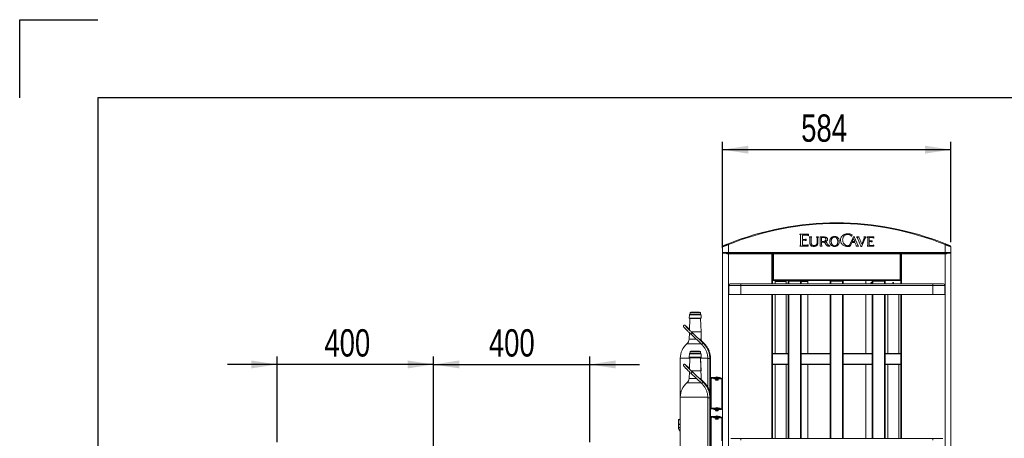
# Model space of a CAD drawing. Header units: millimetres. Extents: x 0 to 420, y 0 to 297.
# Tile 38 of 131: x 0 to 126, y 243 to 297. Entities that reach past the tile are written whole.
import ezdxf

# ---------------------------------------------------------------- set-up
doc = ezdxf.new("R2010")
doc.units = ezdxf.units.MM
doc.layers.add('0COTES', color=5, linetype='Continuous')
doc.styles.add('SLDTEXTSTYLE0', font='TXT', dxfattribs={"width": 0.75})
doc.dimstyles.new('SLDDIMSTYLE0', dxfattribs={"dimtxt": 3.5, "dimasz": 3.302, "dimexe": 0, "dimexo": 0.0625, "dimgap": 0.875, "dimtad": 1, "dimdec": 0, "dimlfac": 20, "dimrnd": 1e-09, "dimzin": 12, "dimdsep": 46, "dimtxsty": 'SLDTEXTSTYLE0', "dimsah": 1, "dimcen": 0.09, "dimadec": 0, "dimazin": 3, "dimtfac": 1, "dimtdec": 0, "dimtofl": 0, "dimtmove": 0, "dimatfit": 3, "dimfxl": 0, "dimfrac": 2, "dimtolj": 1, "dimtzin": 12, "dimarcsym": 0})
doc.dimstyles.new('SLDDIMSTYLE2', dxfattribs={"dimtxt": 3.5, "dimasz": 3.302, "dimexe": 0, "dimexo": 0.0625, "dimgap": 0.875, "dimtad": 1, "dimdec": 0, "dimlfac": 20, "dimrnd": 1e-09, "dimzin": 12, "dimdsep": 46, "dimtxsty": 'SLDTEXTSTYLE0', "dimsah": 1, "dimcen": 0.09, "dimadec": 0, "dimazin": 3, "dimtfac": 1, "dimtdec": 0, "dimtmove": 0, "dimatfit": 0, "dimfxl": 0, "dimfrac": 2, "dimtolj": 1, "dimtzin": 12, "dimarcsym": 0})

# ---------------------------------------------------------------- blocks, each defined once
blk = doc.blocks.new('_D_6')
at = {"layer": '0COTES'}
for p, q in [((32.9, 242.9), (32.9, 253.86)), ((52.9, 239), (52.9, 253.86)), ((32.9, 252.86), (26.55, 252.86)), ((52.9, 252.86), (32.9, 252.86)), ((52.9, 252.86), (59.25, 252.86))]:
    blk.add_line(p, q, dxfattribs=at)
for points in [[(32.9, 252.86), (29.6, 253.37), (29.6, 252.35)], [(52.9, 252.86), (56.2, 252.35), (56.2, 253.37)]]:
    blk.add_solid(points, dxfattribs=at)
at = {"layer": '0COTES', "insert": (38.96, 257.37), "char_height": 3.5, "attachment_point": 1, "style": 'SLDTEXTSTYLE0'}
blk.add_mtext('400', dxfattribs=at)
blk = doc.blocks.new('_D_7')
at = {"layer": '0COTES'}
for p, q in [((89.87, 267.75), (89.87, 281.36)), ((119.07, 268.5), (119.07, 281.36)), ((89.87, 280.36), (119.07, 280.36))]:
    blk.add_line(p, q, dxfattribs=at)
for points in [[(89.87, 280.36), (93.17, 279.85), (93.17, 280.86)], [(119.07, 280.36), (115.76, 280.86), (115.76, 279.85)]]:
    blk.add_solid(points, dxfattribs=at)
at = {"layer": '0COTES', "insert": (99.92, 284.87), "char_height": 3.5, "attachment_point": 1, "style": 'SLDTEXTSTYLE0'}
blk.add_mtext('584', dxfattribs=at)
blk = doc.blocks.new('_D_10')
at = {"layer": '0COTES'}
for p, q in [((52.9, 239), (52.9, 253.86)), ((72.9, 242.9), (72.9, 253.86)), ((52.9, 252.86), (46.55, 252.86)), ((52.9, 252.86), (72.9, 252.86)), ((72.9, 252.86), (79.25, 252.86))]:
    blk.add_line(p, q, dxfattribs=at)
for points in [[(52.9, 252.86), (49.6, 253.37), (49.6, 252.35)], [(72.9, 252.86), (76.2, 252.35), (76.2, 253.37)]]:
    blk.add_solid(points, dxfattribs=at)
at = {"layer": '0COTES', "insert": (59.99, 257.37), "char_height": 3.5, "attachment_point": 1, "style": 'SLDTEXTSTYLE0'}
blk.add_mtext('400', dxfattribs=at)

msp = doc.modelspace()

# ---------------------------------------------------------------- linework, layer by layer
at = {"color": 7, "linetype": 'Continuous', "lineweight": 18}
for p, q in [((99.748, 269.538), (99.742, 269.538)), ((100.84, 269.538), (99.748, 269.538)), ((100.08, 268.862), (100.08, 269.431)), ((100.087, 269.431), (100.558, 269.431)), ((100.84, 269.341), (100.84, 269.538)), ((106.36, 269.249), (106.447, 269.446)), ((106.447, 269.446), (106.433, 269.453)), ((89.927, 268.025), (90.579, 268.296)), ((90.579, 268.296), (90.617, 268.203)), ((90.617, 268.203), (90.617, 267.201)), ((99.849, 269.226), (99.849, 268.313)), ((100.366, 268.862), (100.08, 268.862)), ((100.08, 268.293), (100.08, 268.755)), ((100.08, 268.755), (100.366, 268.755)), ((100.548, 268.889), (100.526, 268.882)), ((100.526, 268.733), (100.548, 268.726)), ((100.548, 268.726), (100.548, 268.889)), ((100.803, 268.165), (100.779, 268.156)), ((100.803, 268.001), (100.803, 268.165)), ((101.268, 269.197), (100.949, 269.197)), ((101.022, 268.995), (101.022, 268.454)), ((101.197, 268.481), (101.197, 268.995)), ((102.144, 269.197), (101.874, 269.197)), ((101.96, 268.945), (101.96, 268.503)), ((102.059, 268.514), (102.059, 268.945)), ((102.343, 269.197), (102.343, 267.997)), ((102.528, 269.129), (102.528, 268.606)), ((102.758, 269.129), (102.528, 269.129)), ((102.528, 268.606), (102.748, 268.606)), ((102.528, 268.245), (102.528, 268.534)), ((102.528, 268.534), (102.74, 268.534)), ((106.549, 269.121), (106.145, 268.201)), ((106.258, 268.19), (106.386, 268.491)), ((106.344, 269.275), (106.36, 269.249)), ((106.386, 268.491), (106.801, 268.491)), ((106.596, 268.974), (106.427, 268.59)), ((106.427, 268.59), (106.764, 268.59)), ((106.764, 268.59), (106.596, 268.974)), ((106.745, 269.208), (106.62, 269.208)), ((107.157, 268.145), (106.735, 269.126)), ((106.801, 268.491), (106.948, 268.139)), ((107.326, 269.208), (106.987, 269.208)), ((107.13, 269.032), (107.557, 267.994)), ((107.662, 268.247), (107.313, 269.052)), ((107.334, 269.208), (107.326, 269.208)), ((107.971, 269.011), (107.662, 268.247)), ((107.664, 267.999), (108.091, 269.022)), ((107.952, 269.208), (107.945, 269.208)), ((108.247, 269.208), (107.952, 269.208)), ((108.358, 269.204), (108.352, 269.204)), ((109.192, 269.204), (108.358, 269.204)), ((108.434, 268.955), (108.434, 268.236)), ((108.623, 268.672), (108.623, 269.113)), ((108.623, 269.113), (108.625, 269.113)), ((108.845, 268.672), (108.623, 268.672)), ((108.623, 268.22), (108.623, 268.58)), ((108.623, 268.58), (108.845, 268.58)), ((108.625, 269.113), (108.966, 269.113)), ((108.991, 268.694), (108.97, 268.688)), ((108.97, 268.563), (108.991, 268.556)), ((108.991, 268.556), (108.991, 268.694)), ((109.165, 269.058), (109.192, 269.038)), ((109.192, 269.038), (109.192, 269.204)), ((118.354, 268.296), (118.317, 268.203)), ((118.317, 267.201), (118.317, 268.203)), ((118.354, 268.296), (119.006, 268.025)), ((89.927, 268.025), (89.867, 267.933)), ((89.867, 266.751), (89.867, 267.933)), ((89.873, 267.201), (90.617, 267.201)), ((89.873, 267.201), (89.873, 266.751)), ((89.974, 267.101), (89.873, 267.201)), ((90.242, 267.101), (89.882, 267.101)), ((90.367, 267.101), (90.242, 267.101)), ((90.617, 267.101), (90.367, 267.101)), ((90.617, 267.201), (118.317, 267.201)), ((90.617, 267.201), (90.617, 267.101)), ((118.317, 267.101), (90.617, 267.101)), ((90.617, 267.001), (96.167, 267.001)), ((96.167, 267.001), (96.267, 267.101)), ((96.167, 263.201), (96.167, 267.001)), ((96.267, 267.101), (96.367, 267.001)), ((96.267, 263.601), (96.267, 267.101)), ((96.367, 267.001), (112.567, 267.001)), ((96.367, 267.001), (96.367, 263.701)), ((99.742, 268.001), (99.748, 268.001)), ((99.748, 268.001), (100.803, 268.001)), ((100.523, 268.11), (100.238, 268.11)), ((102.343, 267.997), (102.603, 267.997)), ((102.603, 267.997), (102.61, 267.997)), ((103.475, 267.985), (103.571, 267.985)), ((106.09, 267.985), (106.173, 267.985)), ((106.941, 267.985), (107.275, 267.985)), ((107.609, 267.969), (107.611, 267.969)), ((108.352, 267.987), (108.358, 267.987)), ((108.358, 267.987), (109.192, 267.987)), ((108.968, 268.08), (108.744, 268.08)), ((109.192, 268.125), (109.169, 268.116)), ((109.192, 267.987), (109.192, 268.125)), ((112.567, 267.001), (112.667, 267.101)), ((112.567, 263.701), (112.567, 267.001)), ((112.667, 267.101), (112.767, 267.001)), ((112.667, 263.601), (112.667, 267.101)), ((112.767, 267.001), (118.317, 267.001)), ((112.767, 267.001), (112.767, 263.201)), ((118.317, 267.201), (119.06, 267.201)), ((118.317, 267.201), (118.317, 267.101)), ((118.567, 267.101), (118.317, 267.101)), ((118.691, 267.101), (118.567, 267.101)), ((119.051, 267.101), (118.691, 267.101)), ((119.06, 267.201), (118.959, 267.101)), ((119.006, 268.025), (119.067, 267.933)), ((119.06, 266.751), (119.06, 267.201)), ((119.065, 267.776), (119.067, 267.776)), ((119.065, 267.576), (119.065, 267.776)), ((119.067, 267.601), (119.065, 267.603)), ((119.067, 267.576), (119.065, 267.576)), ((119.067, 267.933), (119.067, 267.776)), ((119.067, 267.576), (119.067, 267.601)), ((119.067, 267.576), (119.067, 266.751)), ((89.873, 266.751), (89.867, 266.751)), ((89.867, 266.751), (89.867, 238.783)), ((89.873, 266.751), (89.882, 266.751)), ((119.051, 266.751), (119.06, 266.751)), ((119.067, 266.751), (119.06, 266.751)), ((119.067, 238.783), (119.067, 266.751)), ((90.917, 263.201), (92.231, 263.201)), ((92.231, 263.201), (116.703, 263.201)), ((96.367, 263.701), (96.267, 263.601)), ((96.267, 263.601), (112.667, 263.601)), ((96.267, 263.201), (96.267, 263.601)), ((112.567, 263.701), (96.367, 263.701)), ((96.592, 263.201), (96.592, 263.601)), ((96.592, 263.497), (97.992, 263.497)), ((97.992, 263.201), (97.992, 263.601)), ((98.267, 263.601), (98.267, 263.576)), ((99.917, 263.601), (98.267, 263.601)), ((98.267, 263.576), (98.342, 263.501)), ((98.267, 263.576), (98.267, 263.201)), ((98.342, 263.501), (99.842, 263.501)), ((98.342, 263.501), (98.342, 263.201)), ((99.842, 263.501), (99.917, 263.576)), ((99.842, 263.501), (99.842, 263.201)), ((99.917, 263.576), (99.917, 263.601)), ((99.917, 263.576), (99.917, 263.201)), ((99.917, 263.497), (100.792, 263.497)), ((100.792, 263.497), (100.792, 263.601)), ((100.792, 263.497), (100.792, 263.201)), ((103.642, 263.601), (103.642, 263.576)), ((105.292, 263.601), (103.642, 263.601)), ((103.642, 263.576), (103.717, 263.501)), ((103.642, 263.576), (103.642, 263.201)), ((103.717, 263.501), (105.217, 263.501)), ((103.717, 263.501), (103.717, 263.201)), ((105.217, 263.501), (105.292, 263.576)), ((105.217, 263.501), (105.217, 263.201)), ((105.292, 263.576), (105.292, 263.601)), ((105.292, 263.576), (105.292, 263.201)), ((108.192, 263.201), (108.192, 263.601)), ((109.117, 263.601), (109.017, 263.501)), ((109.017, 263.501), (109.092, 263.501)), ((109.017, 263.501), (109.017, 263.201)), ((109.133, 263.601), (109.092, 263.501)), ((109.092, 263.501), (110.592, 263.501)), ((109.092, 263.501), (109.092, 263.201)), ((110.55, 263.601), (109.133, 263.601)), ((110.55, 263.601), (110.592, 263.501)), ((110.667, 263.501), (110.567, 263.601)), ((110.592, 263.501), (110.667, 263.501)), ((110.592, 263.501), (110.592, 263.201)), ((110.667, 263.501), (110.667, 263.201)), ((112.667, 263.601), (112.567, 263.701)), ((112.667, 263.201), (112.667, 263.601)), ((116.703, 263.201), (118.017, 263.201)), ((90.667, 262.951), (90.667, 261.801)), ((92.2, 262.951), (90.667, 262.951)), ((116.734, 262.951), (92.2, 262.951)), ((92.2, 262.951), (92.2, 261.801)), ((116.734, 262.951), (116.734, 261.801)), ((118.267, 262.951), (116.734, 262.951)), ((118.267, 262.951), (118.267, 261.801)), ((90.667, 261.801), (92.2, 261.801)), ((92.2, 261.801), (116.734, 261.801)), ((96.167, 243.401), (96.167, 261.801)), ((96.267, 243.401), (96.267, 261.801)), ((96.592, 254.256), (96.592, 261.801)), ((97.992, 254.256), (97.992, 261.801)), ((98.267, 261.801), (98.267, 243.401)), ((98.342, 261.801), (98.342, 243.401)), ((99.842, 261.801), (99.842, 243.401)), ((99.917, 261.801), (99.917, 243.401)), ((100.792, 261.801), (100.792, 254.256)), ((103.642, 261.801), (103.642, 243.401)), ((103.717, 261.801), (103.717, 243.401)), ((105.217, 261.801), (105.217, 243.401)), ((105.292, 261.801), (105.292, 243.401)), ((108.192, 254.256), (108.192, 261.801)), ((109.017, 261.801), (109.017, 243.401)), ((109.092, 261.801), (109.092, 243.401)), ((110.592, 261.801), (110.592, 243.401)), ((110.667, 261.801), (110.667, 243.401)), ((110.992, 254.256), (110.992, 261.801)), ((112.392, 254.256), (112.392, 261.801)), ((112.667, 243.401), (112.667, 261.801)), ((112.767, 261.801), (112.767, 243.401)), ((116.734, 261.801), (118.267, 261.801)), ((85.711, 259.455), (85.704, 259.271)), ((85.815, 259.556), (86.931, 259.556)), ((87.043, 259.271), (87.036, 259.455)), ((85.632, 259.203), (85.618, 258.799)), ((85.618, 258.799), (85.685, 258.727)), ((85.618, 258.799), (87.129, 258.799)), ((87.124, 258.801), (85.623, 258.801)), ((85.704, 259.271), (85.632, 259.203)), ((85.632, 259.203), (87.115, 259.203)), ((85.685, 258.727), (85.635, 257.261)), ((87.11, 259.201), (85.637, 259.201)), ((85.685, 258.727), (87.062, 258.727)), ((87.056, 258.729), (85.69, 258.729)), ((85.704, 259.271), (87.043, 259.271)), ((87.037, 259.269), (85.709, 259.269)), ((87.115, 259.203), (87.043, 259.271)), ((87.062, 258.727), (87.129, 258.799)), ((87.12, 257.051), (87.062, 258.727)), ((87.129, 258.799), (87.115, 259.203)), ((85.628, 256.919), (85.598, 256.076)), ((85.845, 257.051), (87.115, 257.051)), ((85.846, 257.051), (87.12, 257.051)), ((87.376, 255.601), (86.009, 256.899)), ((87.148, 256.076), (87.115, 257.051)), ((87.115, 257.051), (87.12, 257.051)), ((85.837, 256.718), (87.204, 255.42)), ((87.477, 255.601), (87.179, 255.883)), ((85.711, 254.455), (85.704, 254.271)), ((85.815, 254.556), (86.931, 254.556)), ((87.043, 254.271), (87.036, 254.455)), ((87.204, 255.42), (87.204, 255.42)), ((84.458, 253.676), (84.458, 248.676)), ((85.632, 254.203), (85.618, 253.799)), ((85.618, 253.799), (85.685, 253.727)), ((85.618, 253.799), (87.129, 253.799)), ((87.124, 253.801), (85.623, 253.801)), ((85.704, 254.271), (85.632, 254.203)), ((85.632, 254.203), (87.115, 254.203)), ((85.685, 253.727), (85.635, 252.261)), ((87.11, 254.201), (85.637, 254.201)), ((85.69, 253.729), (85.639, 252.256)), ((85.685, 253.727), (87.062, 253.727)), ((87.056, 253.729), (85.69, 253.729)), ((85.704, 254.271), (87.043, 254.271)), ((87.037, 254.269), (85.709, 254.269)), ((87.115, 254.203), (87.043, 254.271)), ((87.148, 251.076), (87.057, 253.729)), ((87.062, 253.727), (87.129, 253.799)), ((87.12, 252.051), (87.062, 253.727)), ((87.129, 253.799), (87.115, 254.203)), ((87.983, 253.606), (87.983, 249.947)), ((88.233, 251.037), (88.233, 253.606)), ((88.288, 251.143), (88.288, 253.676)), ((88.333, 251.168), (88.333, 253.606)), ((98.267, 254.256), (96.267, 254.256)), ((96.267, 254.206), (98.267, 254.206)), ((103.642, 254.256), (99.917, 254.256)), ((99.917, 254.206), (103.642, 254.206)), ((109.017, 254.256), (105.292, 254.256)), ((105.292, 254.206), (109.017, 254.206)), ((112.667, 254.256), (110.667, 254.256)), ((110.667, 254.206), (112.667, 254.206)), ((85.628, 251.919), (85.598, 251.076)), ((85.845, 252.051), (87.115, 252.051)), ((85.846, 252.051), (87.12, 252.051)), ((87.376, 250.601), (86.009, 251.899)), ((87.115, 252.051), (87.12, 252.051)), ((98.267, 252.906), (96.267, 252.906)), ((96.267, 252.856), (98.267, 252.856)), ((96.592, 252.856), (96.592, 243.401)), ((97.992, 252.856), (97.992, 243.401)), ((103.642, 252.906), (99.917, 252.906)), ((99.917, 252.856), (103.642, 252.856)), ((100.792, 252.856), (100.792, 243.401)), ((109.017, 252.906), (105.292, 252.906)), ((105.292, 252.856), (109.017, 252.856)), ((108.192, 243.401), (108.192, 252.856)), ((112.667, 252.906), (110.667, 252.906)), ((110.667, 252.856), (112.667, 252.856)), ((110.992, 250.477), (110.992, 252.856)), ((112.392, 250.477), (112.392, 252.856)), ((85.837, 251.718), (87.204, 250.42)), ((87.477, 250.601), (87.179, 250.883)), ((88.233, 251.026), (88.233, 249.342)), ((88.417, 251.026), (88.308, 251.026)), ((88.308, 248.971), (88.308, 251.026)), ((88.382, 251.101), (88.382, 251.176)), ((89.525, 251.176), (88.382, 251.176)), ((89.458, 251.101), (88.382, 251.101)), ((88.417, 247.326), (88.417, 251.026)), ((88.767, 251.026), (88.767, 251.101)), ((88.867, 251.026), (88.767, 251.026)), ((88.867, 251.101), (88.867, 251.026)), ((89.717, 251.026), (88.867, 251.026)), ((89.277, 250.851), (89.027, 250.851)), ((89.717, 251.101), (89.458, 251.101)), ((89.525, 251.101), (89.525, 251.176)), ((89.525, 251.176), (89.548, 251.176)), ((89.548, 251.101), (89.548, 251.176)), ((89.717, 251.026), (89.717, 251.101)), ((89.867, 250.951), (89.792, 250.951)), ((89.792, 250.101), (89.792, 250.951)), ((87.204, 250.42), (87.204, 250.42)), ((89.792, 248.101), (89.792, 250.101)), ((89.792, 250.101), (89.867, 250.101)), ((110.992, 250.477), (110.992, 243.401)), ((112.392, 250.477), (112.392, 243.401)), ((84.458, 248.676), (84.458, 240.83)), ((87.983, 248.606), (87.983, 239.776)), ((88.233, 246.037), (88.233, 248.606)), ((88.288, 246.143), (88.288, 248.676)), ((88.333, 246.168), (88.333, 248.606)), ((89.867, 248.101), (89.792, 248.101)), ((89.792, 247.251), (89.792, 248.101)), ((88.382, 247.176), (88.382, 247.251)), ((88.382, 247.251), (89.525, 247.251)), ((89.458, 247.176), (88.382, 247.176)), ((88.767, 247.101), (88.767, 247.176)), ((88.867, 247.101), (88.767, 247.101)), ((88.867, 247.176), (88.867, 247.101)), ((88.867, 247.101), (89.717, 247.101)), ((89.277, 246.926), (89.027, 246.926)), ((89.458, 247.176), (89.717, 247.176)), ((89.525, 247.176), (89.525, 247.251)), ((89.525, 247.251), (89.548, 247.251)), ((89.548, 247.176), (89.548, 247.251)), ((89.717, 247.101), (89.717, 247.176)), ((89.792, 247.251), (89.867, 247.251)), ((84.219, 245.776), (84.219, 245.214)), ((88.233, 246.026), (88.233, 242.326)), ((88.417, 246.026), (88.308, 246.026)), ((88.308, 242.326), (88.308, 246.026)), ((88.382, 246.101), (88.382, 246.176)), ((89.525, 246.176), (88.382, 246.176)), ((89.458, 246.101), (88.382, 246.101)), ((88.417, 242.326), (88.417, 246.026)), ((88.767, 246.026), (88.767, 246.101)), ((88.867, 246.026), (88.767, 246.026)), ((88.867, 246.101), (88.867, 246.026)), ((89.717, 246.026), (88.867, 246.026)), ((89.277, 245.851), (89.027, 245.851)), ((89.717, 246.101), (89.458, 246.101)), ((89.525, 246.101), (89.525, 246.176)), ((89.525, 246.176), (89.548, 246.176)), ((89.548, 246.101), (89.548, 246.176)), ((89.717, 246.026), (89.717, 246.101)), ((89.867, 245.951), (89.792, 245.951)), ((89.792, 245.101), (89.792, 245.951)), ((84.219, 245.214), (84.232, 245.189)), ((84.458, 245.214), (84.219, 245.214)), ((84.458, 245.189), (84.232, 245.189)), ((84.244, 245.189), (84.244, 244.776)), ((89.792, 245.101), (89.867, 245.101)), ((89.792, 243.101), (89.792, 245.101)), ((90.917, 243.401), (92.231, 243.401)), ((92.231, 243.401), (116.703, 243.401)), ((116.703, 243.401), (118.017, 243.401))]:
    msp.add_line(p, q, dxfattribs=at)
at = {"color": 8, "linetype": 'Continuous', "lineweight": 18}
for p, q in [((90.617, 239.161), (90.617, 267.001)), ((118.317, 267.001), (118.317, 239.161)), ((85.711, 259.455), (87.036, 259.455)), ((85.716, 259.455), (87.031, 259.455)), ((85.598, 256.076), (86.513, 256.076)), ((86.876, 256.076), (87.148, 256.076)), ((85.312, 255.493), (87.127, 255.493)), ((85.711, 254.455), (87.036, 254.455)), ((85.716, 254.455), (87.031, 254.455)), ((84.458, 253.676), (85.684, 253.676)), ((87.063, 253.676), (87.988, 253.676)), ((87.983, 253.606), (88.233, 253.606)), ((88.24, 253.676), (88.288, 253.676)), ((88.333, 253.606), (88.288, 253.606)), ((85.598, 251.076), (86.513, 251.076)), ((86.876, 251.076), (87.148, 251.076)), ((89.314, 250.934), (88.989, 250.934)), ((85.312, 250.493), (87.127, 250.493)), ((84.458, 248.676), (87.988, 248.676)), ((87.983, 248.606), (88.233, 248.606)), ((88.24, 248.676), (88.288, 248.676)), ((88.333, 248.606), (88.288, 248.606)), ((88.333, 247.326), (88.417, 247.326)), ((89.314, 247.009), (88.989, 247.009)), ((84.458, 245.776), (84.219, 245.776)), ((84.458, 245.825), (84.257, 245.825)), ((89.314, 245.934), (88.989, 245.934)), ((84.458, 244.776), (84.244, 244.776))]:
    msp.add_line(p, q, dxfattribs=at)
at = {"color": 7, "linetype": 'Continuous', "lineweight": 18, "flags": 128}
for points in [[(108.842, 263.313), (108.845, 263.299), (108.856, 263.286), (108.872, 263.278), (108.892, 263.275), (108.911, 263.278), (108.927, 263.286), (108.938, 263.299), (108.942, 263.313), (108.938, 263.328), (108.927, 263.34), (108.911, 263.348), (108.892, 263.351), (108.872, 263.348), (108.856, 263.34), (108.845, 263.328), (108.842, 263.313)], [(108.842, 263.317), (108.845, 263.305), (108.856, 263.293), (108.872, 263.285), (108.892, 263.282), (108.911, 263.285), (108.927, 263.293), (108.938, 263.305), (108.941, 263.317)], [(111.642, 263.313), (111.645, 263.299), (111.656, 263.286), (111.672, 263.278), (111.692, 263.275), (111.711, 263.278), (111.727, 263.286), (111.738, 263.299), (111.742, 263.313), (111.738, 263.328), (111.727, 263.34), (111.711, 263.348), (111.692, 263.351), (111.672, 263.348), (111.656, 263.34), (111.645, 263.328), (111.642, 263.313)], [(111.642, 263.317), (111.645, 263.305), (111.656, 263.293), (111.672, 263.285), (111.692, 263.282), (111.711, 263.285), (111.727, 263.293), (111.738, 263.305), (111.741, 263.317)], [(88.333, 247.185), (88.353, 247.179), (88.382, 247.176)], [(84.458, 245.837), (84.443, 245.835), (84.435, 245.834)]]:
    msp.add_lwpolyline(points, dxfattribs=at)
at = {"color": 7, "linetype": 'Continuous', "lineweight": 18}
for centre, radius, start, end in [((104.467, 234.001), 37, 67.95475, 112.04525), ((104.467, 234.001), 36.9, 67.95475, 112.04525), ((90.617, 267.751), 0.75, 240.07357, 270), ((118.317, 267.751), 0.75, 270, 299.92643), ((90.917, 262.951), 0.25, 90, 180), ((92.727, 263.013), 0.531, 159.20054, 186.6583), ((116.207, 263.013), 0.531, 353.34191, 20.7995), ((118.017, 262.951), 0.25, 0, 90), ((85.815, 259.451), 0.105, 90, 178.0153), ((86.931, 259.451), 0.105, 1.9847, 90), ((84.988, 257.768), 0.125, 25.62761, 102.16313), ((84.988, 257.768), 0.125, 25.6448, 90.60366), ((84.806, 256.104), 0.793, 309.66958, 358.0153), ((87.941, 256.104), 0.793, 181.9847, 208.27169), ((86.819, 253.676), 2.361, 129.66958, 180), ((85.815, 254.451), 0.105, 90, 178.0153), ((86.931, 254.451), 0.105, 1.9847, 90), ((85.928, 253.676), 2.361, 0, 40.85416), ((84.988, 252.768), 0.125, 25.62761, 102.16313), ((84.988, 252.768), 0.125, 25.6448, 90.60366), ((84.806, 251.104), 0.793, 309.66958, 358.0153), ((87.941, 251.104), 0.793, 181.9847, 208.27169), ((88.383, 251.026), 0.15, 90.02061, 180.01782), ((88.382, 251.026), 0.075, 90.02191, 180.01652), ((88.492, 251.026), 0.075, 90.02205, 180.01638), ((89.027, 250.901), 0.05, 138.59038, 270), ((88.877, 251.033), 0.15, 318.59038, 357.21526), ((89.427, 251.033), 0.15, 182.78474, 221.40962), ((89.277, 250.901), 0.05, 270, 41.40962), ((89.717, 250.951), 0.15, 0, 90), ((89.717, 250.951), 0.075, 0, 90), ((86.819, 248.676), 2.361, 129.66958, 180), ((85.928, 248.676), 2.361, 0, 40.85416), ((88.382, 247.326), 0.0749, 228.78778, 269.99788), ((88.492, 247.326), 0.075, 179.97913, 269.98244), ((89.027, 246.976), 0.05, 138.59038, 270), ((88.877, 247.108), 0.15, 318.59038, 357.21526), ((89.427, 247.108), 0.15, 182.78474, 221.40962), ((89.277, 246.976), 0.05, 270, 41.40962), ((89.717, 247.251), 0.15, 270, 0), ((89.717, 247.251), 0.075, 270, 0), ((84.269, 245.776), 0.05, 104.47751, 180), ((84.369, 245.389), 0.45, 78.58105, 104.47751), ((88.383, 246.026), 0.15, 90.02061, 180.01782), ((88.382, 246.026), 0.075, 90.02191, 180.01652), ((88.492, 246.026), 0.075, 90.02205, 180.01638), ((89.027, 245.901), 0.05, 138.59038, 270), ((88.877, 246.033), 0.15, 318.59038, 357.21526), ((89.427, 246.033), 0.15, 182.78474, 221.40962), ((89.277, 245.901), 0.05, 270, 41.40962), ((89.717, 245.951), 0.15, 0, 90), ((89.717, 245.951), 0.075, 0, 90), ((92.727, 243.213), 0.531, 159.20054, 186.6583), ((116.207, 243.213), 0.531, 353.34191, 20.7995)]:
    msp.add_arc(centre, radius, start, end, dxfattribs=at)
at = {"color": 8, "linetype": 'Continuous', "lineweight": 18}
for centre, radius, start, end in [((87.082, 255.709), 1.603, 132.00768, 140.95468), ((88.449, 254.41), 1.602, 132.00614, 140.95403), ((87.727, 255.292), 0.398, 129.03447, 139.05337), ((87.082, 250.709), 1.603, 132.00768, 140.95468), ((88.449, 249.41), 1.602, 132.0067, 140.95535), ((87.726, 250.293), 0.397, 129.01459, 139.07325)]:
    msp.add_arc(centre, radius, start, end, dxfattribs=at)
at = {"color": 7, "linetype": 'Continuous', "lineweight": 18}
for centre, major_axis, start_param, end_param in [((89.152, 251.176), (-0.225, 0), 4.712389, 6.2831853), ((89.152, 251.176), (0.225, 0), 0, 1.5707963), ((89.152, 247.251), (-0.225, 0), 4.712389, 6.2831853), ((89.152, 247.251), (0.225, 0), 0, 1.5707963), ((89.152, 246.176), (-0.225, 0), 4.712389, 6.2831853), ((89.152, 246.176), (0.225, 0), 0, 1.5707963)]:
    msp.add_ellipse(centre, major_axis=major_axis, ratio=0.4444444, start_param=start_param, end_param=end_param, dxfattribs=at)
for points, knots in [([(99.742, 269.538), (99.76, 269.52), (99.8, 269.481), (99.83, 269.403), (99.847, 269.316), (99.848, 269.258), (99.849, 269.226)], [0, 0, 0, 0, 0.2262908, 0.4842012, 0.7228851, 1, 1, 1, 1]), ([(100.08, 269.431), (100.081, 269.431), (100.083, 269.431), (100.086, 269.431), (100.087, 269.431)], [0, 0, 0, 0, 0.5245, 1, 1, 1, 1]), ([(100.558, 269.431), (100.596, 269.43), (100.664, 269.428), (100.749, 269.409), (100.808, 269.381), (100.83, 269.353), (100.84, 269.341)], [0, 0, 0, 0, 0.3718134, 0.662567, 0.8442423, 1, 1, 1, 1]), ([(105.874, 269.597), (105.806, 269.594), (105.674, 269.588), (105.5, 269.54), (105.352, 269.473), (105.274, 269.416), (105.234, 269.387)], [0, 0, 0, 0, 0.2960913, 0.5749295, 0.7877339, 1, 1, 1, 1]), ([(105.386, 269.303), (105.419, 269.337), (105.487, 269.406), (105.613, 269.466), (105.741, 269.498), (105.825, 269.501), (105.869, 269.503)], [0, 0, 0, 0, 0.2661112, 0.5342616, 0.7577748, 1, 1, 1, 1]), ([(105.869, 269.503), (105.926, 269.5), (106.033, 269.495), (106.17, 269.442), (106.275, 269.368), (106.32, 269.306), (106.344, 269.275)], [0, 0, 0, 0, 0.3083584, 0.5830857, 0.7894138, 1, 1, 1, 1]), ([(106.433, 269.453), (106.384, 269.477), (106.286, 269.526), (106.098, 269.582), (105.959, 269.591), (105.874, 269.597)], [0, 0, 0, 0, 0.283831, 0.5625445, 1, 1, 1, 1]), ([(90.617, 268.203), (90.591, 268.194), (90.542, 268.177), (90.475, 268.154), (90.419, 268.134), (90.375, 268.118), (90.317, 268.097), (90.246, 268.072), (90.165, 268.042), (90.078, 268.011), (89.992, 267.979), (89.919, 267.953), (89.875, 267.936), (89.869, 267.934), (89.867, 267.933)], [0, 0, 0, 0, 0.06832162, 0.12735251, 0.1770886, 0.2175264, 0.24866795, 0.338301, 0.42127498, 0.49762402, 0.63128706, 0.75923614, 0.88195736, 1, 1, 1, 1]), ([(89.927, 268.025), (89.93, 268.026), (89.935, 268.028), (89.977, 268.046), (90.04, 268.073), (90.124, 268.108), (90.224, 268.15), (90.336, 268.197), (90.455, 268.246), (90.538, 268.279), (90.579, 268.296)], [0, 0, 0, 0, 0.1241036, 0.2496386, 0.3733978, 0.4993283, 0.6237692, 0.7492989, 0.8745451, 1, 1, 1, 1]), ([(99.849, 268.313), (99.848, 268.273), (99.845, 268.201), (99.822, 268.11), (99.788, 268.043), (99.757, 268.015), (99.742, 268.001)], [0, 0, 0, 0, 0.3458508, 0.6315623, 0.8238459, 1, 1, 1, 1]), ([(100.109, 268.154), (100.104, 268.162), (100.092, 268.181), (100.082, 268.228), (100.081, 268.267), (100.08, 268.293)], [0, 0, 0, 0, 0.1998583, 0.4581375, 1, 1, 1, 1]), ([(100.238, 268.11), (100.222, 268.11), (100.192, 268.111), (100.154, 268.121), (100.126, 268.135), (100.115, 268.147), (100.109, 268.154)], [0, 0, 0, 0, 0.3458276, 0.6319851, 0.824328, 1, 1, 1, 1]), ([(100.526, 268.882), (100.499, 268.876), (100.446, 268.864), (100.392, 268.863), (100.366, 268.862)], [0, 0, 0, 0, 0.52706127, 1, 1, 1, 1]), ([(100.366, 268.755), (100.398, 268.754), (100.452, 268.753), (100.505, 268.739), (100.526, 268.733)], [0, 0, 0, 0, 0.5915861, 1, 1, 1, 1]), ([(100.779, 268.156), (100.735, 268.141), (100.652, 268.113), (100.564, 268.111), (100.523, 268.11)], [0, 0, 0, 0, 0.5326886, 1, 1, 1, 1]), ([(100.949, 269.197), (100.964, 269.186), (100.989, 269.167), (101.002, 269.139), (101.007, 269.128)], [0, 0, 0, 0, 0.605272, 1, 1, 1, 1]), ([(101.007, 269.128), (101.011, 269.112), (101.021, 269.068), (101.021, 269.023), (101.022, 268.995)], [0, 0, 0, 0, 0.3779618, 1, 1, 1, 1]), ([(101.022, 268.454), (101.024, 268.399), (101.03, 268.296), (101.086, 268.156), (101.19, 268.046), (101.35, 267.976), (101.475, 267.97), (101.544, 267.966)], [0, 0, 0, 0, 0.2030779, 0.3772537, 0.5407431, 0.7485333, 1, 1, 1, 1]), ([(101.197, 268.995), (101.197, 269.026), (101.197, 269.072), (101.211, 269.116), (101.216, 269.131)], [0, 0, 0, 0, 0.6612987, 1, 1, 1, 1]), ([(101.296, 268.181), (101.279, 268.203), (101.244, 268.247), (101.205, 268.349), (101.2, 268.43), (101.197, 268.481)], [0, 0, 0, 0, 0.2534888, 0.5217633, 1, 1, 1, 1]), ([(101.216, 269.131), (101.223, 269.144), (101.238, 269.169), (101.258, 269.188), (101.268, 269.197)], [0, 0, 0, 0, 0.5267031, 1, 1, 1, 1]), ([(101.562, 268.075), (101.533, 268.076), (101.476, 268.079), (101.379, 268.108), (101.327, 268.154), (101.296, 268.181)], [0, 0, 0, 0, 0.3029419, 0.5808667, 1, 1, 1, 1]), ([(101.544, 267.966), (101.602, 267.969), (101.711, 267.975), (101.858, 268.034), (101.96, 268.128), (102.021, 268.243), (102.054, 268.371), (102.058, 268.464), (102.059, 268.514)], [0, 0, 0, 0, 0.2035415, 0.3779675, 0.5413483, 0.6763173, 0.8269678, 1, 1, 1, 1]), ([(101.96, 268.503), (101.958, 268.454), (101.954, 268.364), (101.913, 268.242), (101.836, 268.145), (101.713, 268.083), (101.615, 268.077), (101.562, 268.075)], [0, 0, 0, 0, 0.2190724, 0.4020829, 0.5656496, 0.7637151, 1, 1, 1, 1]), ([(101.874, 269.197), (101.89, 269.183), (101.917, 269.159), (101.933, 269.126), (101.939, 269.112)], [0, 0, 0, 0, 0.5813316, 1, 1, 1, 1]), ([(101.939, 269.112), (101.946, 269.087), (101.96, 269.032), (101.96, 268.975), (101.96, 268.945)], [0, 0, 0, 0, 0.4637293, 1, 1, 1, 1]), ([(102.059, 268.945), (102.059, 268.983), (102.058, 269.04), (102.072, 269.095), (102.077, 269.113)], [0, 0, 0, 0, 0.66732243, 1, 1, 1, 1]), ([(102.077, 269.113), (102.086, 269.13), (102.103, 269.162), (102.131, 269.186), (102.144, 269.197)], [0, 0, 0, 0, 0.5268832, 1, 1, 1, 1]), ([(102.433, 269.201), (102.415, 269.201), (102.385, 269.2), (102.355, 269.198), (102.343, 269.197)], [0, 0, 0, 0, 0.5934893, 1, 1, 1, 1]), ([(102.757, 269.204), (102.71, 269.204), (102.628, 269.203), (102.529, 269.202), (102.469, 269.201), (102.442, 269.201), (102.433, 269.201)], [0, 0, 0, 0, 0.4406908, 0.7564004, 0.9167781, 1, 1, 1, 1]), ([(102.61, 267.997), (102.596, 268.012), (102.565, 268.044), (102.533, 268.13), (102.53, 268.199), (102.528, 268.245)], [0, 0, 0, 0, 0.2302556, 0.4904844, 1, 1, 1, 1]), ([(102.74, 268.534), (102.772, 268.527), (102.837, 268.513), (102.943, 268.445), (102.993, 268.37), (103.025, 268.322)], [0, 0, 0, 0, 0.2672525, 0.5346712, 1, 1, 1, 1]), ([(102.748, 268.606), (102.784, 268.607), (102.851, 268.61), (102.941, 268.637), (103.013, 268.687), (103.061, 268.77), (103.065, 268.836), (103.067, 268.872)], [0, 0, 0, 0, 0.2299816, 0.4201225, 0.585201, 0.7767803, 1, 1, 1, 1]), ([(103.084, 269.15), (103.028, 269.167), (102.922, 269.201), (102.811, 269.203), (102.757, 269.204)], [0, 0, 0, 0, 0.52296012, 1, 1, 1, 1]), ([(103.067, 268.872), (103.065, 268.901), (103.062, 268.956), (103.029, 269.031), (102.967, 269.089), (102.872, 269.124), (102.799, 269.127), (102.758, 269.129)], [0, 0, 0, 0, 0.1920434, 0.3579861, 0.519027, 0.7332894, 1, 1, 1, 1]), ([(102.993, 268.577), (103.041, 268.591), (103.128, 268.617), (103.225, 268.694), (103.275, 268.787), (103.28, 268.85), (103.282, 268.882)], [0, 0, 0, 0, 0.3245622, 0.5920476, 0.7890437, 1, 1, 1, 1]), ([(103.133, 268.481), (103.11, 268.502), (103.068, 268.54), (103.016, 268.565), (102.993, 268.577)], [0, 0, 0, 0, 0.5437277, 1, 1, 1, 1]), ([(103.025, 268.322), (103.038, 268.298), (103.06, 268.259), (103.081, 268.22), (103.089, 268.204)], [0, 0, 0, 0, 0.6029905, 1, 1, 1, 1]), ([(103.282, 268.882), (103.279, 268.915), (103.274, 268.978), (103.226, 269.057), (103.161, 269.114), (103.111, 269.137), (103.084, 269.15)], [0, 0, 0, 0, 0.2736008, 0.5343201, 0.7533499, 1, 1, 1, 1]), ([(103.089, 268.204), (103.096, 268.192), (103.106, 268.172), (103.117, 268.153), (103.122, 268.145)], [0, 0, 0, 0, 0.6027062, 1, 1, 1, 1]), ([(103.25, 268.322), (103.228, 268.358), (103.193, 268.414), (103.149, 268.463), (103.133, 268.481)], [0, 0, 0, 0, 0.6352418, 1, 1, 1, 1]), ([(103.361, 268.164), (103.342, 268.188), (103.302, 268.238), (103.268, 268.293), (103.25, 268.322)], [0, 0, 0, 0, 0.4702139, 1, 1, 1, 1]), ([(103.582, 268.046), (103.582, 268.046), (103.581, 268.046), (103.58, 268.046), (103.575, 268.048), (103.563, 268.052), (103.53, 268.063), (103.478, 268.085), (103.415, 268.117), (103.379, 268.149), (103.361, 268.164)], [0, 0, 0, 0, 0.0023066, 0.0064925, 0.0189017, 0.0555799, 0.1605059, 0.4352154, 0.722724, 1, 1, 1, 1]), ([(103.756, 269.068), (103.724, 269.034), (103.66, 268.964), (103.6, 268.833), (103.569, 268.688), (103.567, 268.534), (103.594, 268.383), (103.654, 268.244), (103.718, 268.172), (103.751, 268.135)], [0, 0, 0, 0, 0.1363896, 0.2721516, 0.4144325, 0.5669826, 0.7176912, 0.8593582, 1, 1, 1, 1]), ([(104.189, 269.237), (104.143, 269.234), (104.053, 269.23), (103.934, 269.191), (103.834, 269.137), (103.782, 269.091), (103.756, 269.068)], [0, 0, 0, 0, 0.2900942, 0.565925, 0.7806131, 1, 1, 1, 1]), ([(103.864, 268.993), (103.847, 268.963), (103.811, 268.901), (103.773, 268.769), (103.77, 268.667), (103.767, 268.602)], [0, 0, 0, 0, 0.252128, 0.5224774, 1, 1, 1, 1]), ([(103.767, 268.602), (103.769, 268.559), (103.774, 268.478), (103.803, 268.341), (103.852, 268.258), (103.88, 268.209)], [0, 0, 0, 0, 0.3088195, 0.591977, 1, 1, 1, 1]), ([(104.488, 268.994), (104.458, 269.031), (104.399, 269.101), (104.266, 269.155), (104.136, 269.162), (104.021, 269.135), (103.929, 269.079), (103.886, 269.022), (103.864, 268.993)], [0, 0, 0, 0, 0.1905256, 0.3718721, 0.5685033, 0.7127041, 0.8514709, 1, 1, 1, 1]), ([(103.88, 268.209), (103.902, 268.181), (103.946, 268.127), (104.029, 268.077), (104.113, 268.05), (104.169, 268.048), (104.197, 268.046)], [0, 0, 0, 0, 0.28694406, 0.55555492, 0.77006604, 1, 1, 1, 1]), ([(104.618, 269.068), (104.584, 269.097), (104.519, 269.154), (104.407, 269.205), (104.296, 269.232), (104.225, 269.235), (104.189, 269.237)], [0, 0, 0, 0, 0.2777656, 0.5505664, 0.7699553, 1, 1, 1, 1]), ([(104.197, 268.046), (104.233, 268.049), (104.301, 268.053), (104.389, 268.091), (104.457, 268.145), (104.489, 268.188), (104.506, 268.211)], [0, 0, 0, 0, 0.2901493, 0.5586622, 0.7717497, 1, 1, 1, 1]), ([(104.601, 268.601), (104.599, 268.644), (104.595, 268.726), (104.565, 268.862), (104.517, 268.945), (104.488, 268.994)], [0, 0, 0, 0, 0.3091018, 0.5922152, 1, 1, 1, 1]), ([(104.506, 268.211), (104.523, 268.24), (104.558, 268.302), (104.595, 268.434), (104.598, 268.536), (104.601, 268.601)], [0, 0, 0, 0, 0.2510485, 0.5212594, 1, 1, 1, 1]), ([(104.611, 268.135), (104.643, 268.17), (104.706, 268.24), (104.762, 268.361), (104.793, 268.483), (104.796, 268.561), (104.798, 268.602)], [0, 0, 0, 0, 0.2731206, 0.5444148, 0.7655051, 1, 1, 1, 1]), ([(104.798, 268.602), (104.796, 268.653), (104.792, 268.751), (104.75, 268.88), (104.692, 268.987), (104.642, 269.041), (104.618, 269.068)], [0, 0, 0, 0, 0.2966494, 0.5733844, 0.7854282, 1, 1, 1, 1]), ([(105.234, 269.387), (105.186, 269.343), (105.093, 269.256), (105.007, 269.098), (104.96, 268.938), (104.955, 268.835), (104.953, 268.781)], [0, 0, 0, 0, 0.28127857, 0.55232237, 0.76982937, 1, 1, 1, 1]), ([(104.953, 268.781), (104.956, 268.714), (104.964, 268.584), (105.027, 268.415), (105.115, 268.279), (105.188, 268.212), (105.225, 268.179)], [0, 0, 0, 0, 0.2943688, 0.5685876, 0.7810477, 1, 1, 1, 1]), ([(105.223, 268.793), (105.225, 268.85), (105.23, 268.958), (105.266, 269.1), (105.318, 269.215), (105.363, 269.274), (105.386, 269.303)], [0, 0, 0, 0, 0.31149395, 0.59330697, 0.80009258, 1, 1, 1, 1]), ([(105.402, 268.284), (105.372, 268.324), (105.31, 268.403), (105.257, 268.536), (105.228, 268.667), (105.225, 268.75), (105.223, 268.793)], [0, 0, 0, 0, 0.2720345, 0.5446283, 0.766431, 1, 1, 1, 1]), ([(105.225, 268.179), (105.273, 268.143), (105.372, 268.071), (105.535, 268.01), (105.698, 267.976), (105.803, 267.973), (105.857, 267.971)], [0, 0, 0, 0, 0.2652336, 0.536708, 0.761193, 1, 1, 1, 1]), ([(105.881, 268.064), (105.828, 268.067), (105.726, 268.073), (105.593, 268.124), (105.484, 268.195), (105.43, 268.254), (105.402, 268.284)], [0, 0, 0, 0, 0.2879631, 0.5609401, 0.7759237, 1, 1, 1, 1]), ([(106.145, 268.201), (106.134, 268.178), (106.117, 268.14), (106.094, 268.104), (106.084, 268.089)], [0, 0, 0, 0, 0.5874335, 1, 1, 1, 1]), ([(106.173, 267.985), (106.185, 268.015), (106.207, 268.067), (106.235, 268.135), (106.251, 268.173), (106.258, 268.19)], [0, 0, 0, 0, 0.4423659, 0.7584466, 1, 1, 1, 1]), ([(106.62, 269.208), (106.613, 269.206), (106.598, 269.202), (106.581, 269.184), (106.563, 269.158), (106.554, 269.135), (106.549, 269.121)], [0, 0, 0, 0, 0.1860367, 0.3889793, 0.6029385, 1, 1, 1, 1]), ([(106.735, 269.126), (106.731, 269.143), (106.725, 269.165), (106.731, 269.194), (106.74, 269.203), (106.745, 269.208)], [0, 0, 0, 0, 0.573519, 0.7912245, 1, 1, 1, 1]), ([(106.987, 269.208), (107.021, 269.182), (107.083, 269.134), (107.115, 269.064), (107.13, 269.032)], [0, 0, 0, 0, 0.5497522, 1, 1, 1, 1]), ([(107.296, 269.123), (107.297, 269.131), (107.298, 269.149), (107.306, 269.173), (107.317, 269.195), (107.328, 269.204), (107.334, 269.208)], [0, 0, 0, 0, 0.2554082, 0.5616143, 0.7947576, 1, 1, 1, 1]), ([(107.313, 269.052), (107.307, 269.066), (107.299, 269.089), (107.297, 269.113), (107.296, 269.123)], [0, 0, 0, 0, 0.5983678, 1, 1, 1, 1]), ([(107.945, 269.208), (107.953, 269.202), (107.971, 269.189), (107.987, 269.154), (107.99, 269.127), (107.992, 269.111)], [0, 0, 0, 0, 0.2739967, 0.5751403, 1, 1, 1, 1]), ([(107.992, 269.111), (107.991, 269.093), (107.988, 269.059), (107.977, 269.026), (107.971, 269.011)], [0, 0, 0, 0, 0.527387, 1, 1, 1, 1]), ([(108.091, 269.022), (108.115, 269.067), (108.154, 269.141), (108.221, 269.189), (108.247, 269.208)], [0, 0, 0, 0, 0.6087444, 1, 1, 1, 1]), ([(108.352, 269.204), (108.352, 269.204), (108.352, 269.204), (108.352, 269.204), (108.352, 269.204), (108.352, 269.204), (108.353, 269.203), (108.357, 269.199), (108.373, 269.181), (108.4, 269.138), (108.428, 269.059), (108.432, 268.993), (108.434, 268.955)], [0, 0, 0, 0, 0.0000389, 0.0001101, 0.0002445, 0.0006271, 0.0017573, 0.0051041, 0.0712087, 0.2647719, 0.5707756, 1, 1, 1, 1]), ([(108.434, 268.236), (108.432, 268.197), (108.428, 268.131), (108.4, 268.052), (108.373, 268.009), (108.357, 267.992), (108.352, 267.987), (108.352, 267.987), (108.352, 267.987), (108.352, 267.987), (108.352, 267.987), (108.352, 267.987)], [0, 0, 0, 0, 0.4290672, 0.7352366, 0.9290159, 0.9950195, 0.9986368, 0.9996833, 0.9999147, 0.9999644, 1, 1, 1, 1]), ([(108.645, 268.113), (108.642, 268.118), (108.634, 268.13), (108.625, 268.166), (108.624, 268.198), (108.623, 268.22)], [0, 0, 0, 0, 0.1532753, 0.3901881, 1, 1, 1, 1]), ([(108.97, 268.688), (108.948, 268.683), (108.907, 268.673), (108.865, 268.672), (108.845, 268.672)], [0, 0, 0, 0, 0.5261559, 1, 1, 1, 1]), ([(108.845, 268.58), (108.87, 268.58), (108.912, 268.579), (108.953, 268.568), (108.97, 268.563)], [0, 0, 0, 0, 0.5915078, 1, 1, 1, 1]), ([(108.966, 269.113), (109.009, 269.111), (109.08, 269.107), (109.141, 269.072), (109.165, 269.058)], [0, 0, 0, 0, 0.5976054, 1, 1, 1, 1]), ([(119.067, 267.933), (119.064, 267.934), (119.059, 267.936), (119.014, 267.953), (118.958, 267.973), (118.908, 267.992), (118.874, 268.004), (118.837, 268.017), (118.797, 268.032), (118.753, 268.048), (118.705, 268.065), (118.652, 268.084), (118.594, 268.105), (118.524, 268.13), (118.431, 268.163), (118.358, 268.189), (118.317, 268.203)], [0, 0, 0, 0, 0.1180781, 0.2408628, 0.3689036, 0.4129119, 0.4575766, 0.5029141, 0.5478114, 0.5951514, 0.6449429, 0.6971924, 0.7519082, 0.8087756, 0.8914816, 1, 1, 1, 1]), ([(118.354, 268.296), (118.395, 268.279), (118.478, 268.246), (118.597, 268.197), (118.709, 268.15), (118.809, 268.108), (118.893, 268.073), (118.956, 268.046), (118.998, 268.028), (119.003, 268.026), (119.006, 268.025)], [0, 0, 0, 0, 0.1255909, 0.2502858, 0.3759364, 0.5002459, 0.6258789, 0.7498777, 0.8753864, 1, 1, 1, 1]), ([(103.122, 268.145), (103.14, 268.121), (103.179, 268.072), (103.263, 268.031), (103.352, 268.003), (103.421, 267.991), (103.462, 267.986), (103.473, 267.986), (103.475, 267.985)], [0, 0, 0, 0, 0.2244081, 0.4594533, 0.6879773, 0.9228072, 0.98116, 1, 1, 1, 1]), ([(103.571, 267.985), (103.575, 267.986), (103.581, 267.986), (103.59, 267.989), (103.597, 267.994), (103.602, 268.001), (103.603, 268.007), (103.603, 268.011)], [0, 0, 0, 0, 0.2388941, 0.4376077, 0.6074399, 0.7943194, 1, 1, 1, 1]), ([(103.603, 268.011), (103.603, 268.015), (103.602, 268.024), (103.598, 268.034), (103.59, 268.042), (103.585, 268.044), (103.582, 268.046)], [0, 0, 0, 0, 0.3116632, 0.5802218, 0.7835292, 1, 1, 1, 1]), ([(103.751, 268.135), (103.795, 268.098), (103.884, 268.023), (104.057, 267.969), (104.225, 267.962), (104.377, 267.99), (104.505, 268.046), (104.576, 268.105), (104.611, 268.135)], [0, 0, 0, 0, 0.1829828, 0.366191, 0.5616534, 0.7097453, 0.8534846, 1, 1, 1, 1]), ([(105.857, 267.971), (105.903, 267.972), (105.981, 267.972), (106.058, 267.981), (106.09, 267.985)], [0, 0, 0, 0, 0.5924797, 1, 1, 1, 1]), ([(106.084, 268.089), (106.048, 268.081), (105.981, 268.067), (105.912, 268.065), (105.881, 268.064)], [0, 0, 0, 0, 0.5448589, 1, 1, 1, 1]), ([(106.968, 268.052), (106.968, 268.047), (106.968, 268.034), (106.959, 268.011), (106.948, 267.995), (106.941, 267.985)], [0, 0, 0, 0, 0.2301774, 0.4927675, 1, 1, 1, 1]), ([(106.948, 268.139), (106.954, 268.121), (106.963, 268.093), (106.967, 268.063), (106.968, 268.052)], [0, 0, 0, 0, 0.6421524, 1, 1, 1, 1]), ([(107.275, 267.985), (107.251, 268.008), (107.202, 268.055), (107.172, 268.115), (107.157, 268.145)], [0, 0, 0, 0, 0.5076838, 1, 1, 1, 1]), ([(107.557, 267.994), (107.559, 267.991), (107.565, 267.983), (107.576, 267.974), (107.591, 267.969), (107.602, 267.969), (107.609, 267.969)], [0, 0, 0, 0, 0.22086404, 0.46377111, 0.6976154, 1, 1, 1, 1]), ([(107.611, 267.969), (107.617, 267.969), (107.627, 267.969), (107.641, 267.974), (107.652, 267.98), (107.659, 267.989), (107.662, 267.996), (107.664, 267.999)], [0, 0, 0, 0, 0.2744138, 0.4886552, 0.6630269, 0.8400082, 1, 1, 1, 1]), ([(108.744, 268.08), (108.731, 268.08), (108.709, 268.081), (108.68, 268.088), (108.658, 268.098), (108.649, 268.108), (108.645, 268.113)], [0, 0, 0, 0, 0.3479709, 0.6343558, 0.8257664, 1, 1, 1, 1]), ([(109.169, 268.116), (109.134, 268.104), (109.069, 268.082), (109, 268.08), (108.968, 268.08)], [0, 0, 0, 0, 0.5322324, 1, 1, 1, 1]), ([(84.963, 257.891), (84.95, 257.886), (84.923, 257.878), (84.889, 257.849), (84.868, 257.813), (84.861, 257.777), (84.862, 257.746), (84.868, 257.722), (84.876, 257.704), (84.886, 257.687), (84.901, 257.664), (84.925, 257.633), (84.965, 257.588), (85.013, 257.535), (85.072, 257.472), (85.14, 257.401), (85.216, 257.324), (85.299, 257.24), (85.389, 257.151), (85.485, 257.057), (85.586, 256.959), (85.69, 256.859), (85.774, 256.778), (85.823, 256.731), (85.837, 256.718)], [0, 0, 0, 0, 0.0206934, 0.0406602, 0.0609679, 0.0783282, 0.0944796, 0.110907, 0.1294503, 0.153544, 0.1899655, 0.2612768, 0.3257534, 0.3940843, 0.4600607, 0.5251515, 0.5898372, 0.6543062, 0.7186496, 0.7829161, 0.8471336, 0.9113178, 0.9754859, 1, 1, 1, 1]), ([(85.642, 257.34), (85.641, 257.341), (85.607, 257.373), (85.545, 257.432), (85.456, 257.514), (85.375, 257.589), (85.302, 257.657), (85.237, 257.716), (85.182, 257.766), (85.137, 257.807), (85.102, 257.838), (85.08, 257.856), (85.067, 257.866), (85.057, 257.873), (85.045, 257.88), (85.033, 257.885), (85.029, 257.887)], [0, 0, 0, 0, 0.0028269, 0.1004055, 0.1980128, 0.2956525, 0.3933584, 0.4911565, 0.5891283, 0.6874313, 0.7864988, 0.8878591, 0.9405507, 0.9676319, 0.9873832, 1, 1, 1, 1]), ([(86.009, 256.899), (85.99, 256.917), (85.936, 256.969), (85.848, 257.053), (85.745, 257.153), (85.646, 257.249), (85.552, 257.341), (85.464, 257.429), (85.384, 257.51), (85.311, 257.584), (85.248, 257.65), (85.194, 257.707), (85.151, 257.754), (85.121, 257.789), (85.105, 257.809), (85.098, 257.819), (85.099, 257.818), (85.099, 257.817)], [0, 0, 0, 0, 0.0404112, 0.1172953, 0.1941936, 0.2710699, 0.3479088, 0.4246942, 0.501392, 0.5779607, 0.6543204, 0.7303279, 0.805685, 0.8797344, 0.9401912, 0.9874519, 1, 1, 1, 1]), ([(88.233, 253.606), (88.232, 253.644), (88.231, 253.75), (88.217, 253.926), (88.185, 254.132), (88.137, 254.336), (88.074, 254.535), (87.997, 254.728), (87.905, 254.915), (87.799, 255.095), (87.679, 255.266), (87.55, 255.425), (87.446, 255.534), (87.388, 255.59), (87.376, 255.601)], [0, 0, 0, 0, 0.05026852, 0.14365533, 0.2370587, 0.33046106, 0.42386374, 0.51726543, 0.61066693, 0.7040709, 0.79747257, 0.89087337, 0.97936949, 1, 1, 1, 1]), ([(88.333, 253.606), (88.333, 253.644), (88.331, 253.75), (88.317, 253.926), (88.285, 254.132), (88.237, 254.336), (88.175, 254.535), (88.097, 254.728), (88.005, 254.915), (87.899, 255.095), (87.779, 255.266), (87.65, 255.425), (87.546, 255.534), (87.488, 255.59), (87.477, 255.601)], [0, 0, 0, 0, 0.05026852, 0.14365534, 0.23705872, 0.33046108, 0.42386376, 0.51726542, 0.61066693, 0.70407094, 0.79747257, 0.89087343, 0.97936949, 1, 1, 1, 1]), ([(87.204, 255.42), (87.229, 255.396), (87.3, 255.326), (87.411, 255.202), (87.532, 255.044), (87.64, 254.876), (87.734, 254.701), (87.813, 254.519), (87.878, 254.331), (87.928, 254.138), (87.963, 253.943), (87.98, 253.765), (87.982, 253.652), (87.983, 253.606)], [0, 0, 0, 0, 0.0502702, 0.1482101, 0.2461666, 0.3441253, 0.4420819, 0.5400375, 0.6379948, 0.735951, 0.8339086, 0.9318629, 1, 1, 1, 1]), ([(84.963, 252.891), (84.95, 252.886), (84.923, 252.878), (84.889, 252.849), (84.868, 252.813), (84.861, 252.777), (84.862, 252.746), (84.868, 252.722), (84.876, 252.704), (84.886, 252.687), (84.901, 252.664), (84.925, 252.633), (84.965, 252.588), (85.013, 252.535), (85.072, 252.472), (85.14, 252.401), (85.216, 252.324), (85.299, 252.24), (85.389, 252.151), (85.485, 252.057), (85.586, 251.959), (85.69, 251.859), (85.774, 251.778), (85.823, 251.731), (85.837, 251.718)], [0, 0, 0, 0, 0.0206928, 0.0406601, 0.0609678, 0.0783281, 0.0944795, 0.1109079, 0.1294512, 0.1535449, 0.1899651, 0.2612752, 0.325753, 0.3940838, 0.4600612, 0.5251521, 0.5898378, 0.6543066, 0.7186501, 0.7829149, 0.8471319, 0.9113179, 0.9754859, 1, 1, 1, 1]), ([(85.637, 252.345), (85.606, 252.374), (85.544, 252.433), (85.456, 252.514), (85.375, 252.589), (85.302, 252.657), (85.237, 252.716), (85.182, 252.766), (85.137, 252.807), (85.102, 252.838), (85.08, 252.856), (85.067, 252.866), (85.057, 252.873), (85.045, 252.88), (85.033, 252.885), (85.029, 252.887)], [0, 0, 0, 0, 0.0959924, 0.1940764, 0.2921998, 0.3903803, 0.4886598, 0.5871123, 0.6858994, 0.7854529, 0.8873067, 0.9402607, 0.9674729, 0.9873237, 1, 1, 1, 1]), ([(86.009, 251.899), (85.99, 251.917), (85.936, 251.969), (85.848, 252.053), (85.745, 252.153), (85.646, 252.249), (85.552, 252.341), (85.464, 252.429), (85.384, 252.51), (85.311, 252.584), (85.248, 252.65), (85.194, 252.707), (85.151, 252.754), (85.121, 252.789), (85.105, 252.809), (85.098, 252.819), (85.099, 252.818), (85.099, 252.817)], [0, 0, 0, 0, 0.0404111, 0.1172955, 0.1941943, 0.2710707, 0.347911, 0.4246937, 0.5013926, 0.5779615, 0.6543213, 0.7303275, 0.8056847, 0.8797343, 0.9401927, 0.9874519, 1, 1, 1, 1]), ([(88.233, 248.606), (88.232, 248.644), (88.231, 248.75), (88.217, 248.926), (88.185, 249.132), (88.137, 249.336), (88.074, 249.535), (87.997, 249.728), (87.905, 249.915), (87.799, 250.095), (87.679, 250.266), (87.55, 250.425), (87.446, 250.534), (87.388, 250.59), (87.376, 250.601)], [0, 0, 0, 0, 0.05026851, 0.14365531, 0.23705868, 0.33046104, 0.42386368, 0.51726536, 0.61066927, 0.70407093, 0.79747259, 0.89087338, 0.97936946, 1, 1, 1, 1]), ([(88.333, 248.606), (88.333, 248.644), (88.331, 248.75), (88.317, 248.926), (88.285, 249.132), (88.237, 249.336), (88.175, 249.535), (88.097, 249.728), (88.005, 249.915), (87.899, 250.095), (87.779, 250.266), (87.65, 250.425), (87.546, 250.534), (87.488, 250.59), (87.477, 250.601)], [0, 0, 0, 0, 0.0502685, 0.1436553, 0.2370587, 0.330461, 0.4238637, 0.5172654, 0.6106693, 0.704071, 0.7974726, 0.8908735, 0.9793695, 1, 1, 1, 1]), ([(87.204, 250.42), (87.229, 250.396), (87.3, 250.326), (87.411, 250.202), (87.532, 250.044), (87.64, 249.876), (87.734, 249.701), (87.813, 249.519), (87.878, 249.331), (87.928, 249.138), (87.963, 248.943), (87.98, 248.765), (87.982, 248.652), (87.983, 248.606)], [0, 0, 0, 0, 0.0502702, 0.1482079, 0.2461666, 0.3441254, 0.4420819, 0.5400376, 0.6379948, 0.735951, 0.8339057, 0.9318629, 1, 1, 1, 1]), ([(84.244, 244.776), (84.245, 244.759), (84.246, 244.712), (84.259, 244.636), (84.286, 244.552), (84.326, 244.473), (84.379, 244.406), (84.424, 244.361), (84.453, 244.345), (84.458, 244.341)], [0, 0, 0, 0, 0.0969858, 0.2686802, 0.4411307, 0.6140445, 0.7869236, 0.9588181, 1, 1, 1, 1])]:
    msp.add_open_spline(points, degree=3, knots=knots, dxfattribs=at)
at = {"layer": '0COTES', "color": 7}
for p, q in [((0, 287), (0, 297)), ((0, 297), (10, 297)), ((410.079, 287), (10, 287)), ((10, 287), (10, 10))]:
    msp.add_line(p, q, dxfattribs=at)

# ---------------------------------------------------------------- dimensions: what is measured, and where the dimension line sits
at = {"layer": '0COTES'}
for base, p1, p2, dimstyle, picture, middle in [((119.067, 280.356), (89.867, 266.751), (119.067, 267.501), 'SLDDIMSTYLE0', '_D_7', (103.794, 280.356)), ((32.898, 252.862), (52.898, 238.001), (32.898, 241.901), 'SLDDIMSTYLE2', '_D_6', (42.842, 252.862)), ((72.898, 252.862), (52.898, 238.001), (72.898, 241.901), 'SLDDIMSTYLE2', '_D_10', (63.872, 252.862))]:
    dim = msp.add_linear_dim(base=base, p1=p1, p2=p2, dimstyle=dimstyle, dxfattribs=at)
    dim.commit()
    dim.dimension.update_dxf_attribs({"geometry": picture, "text_midpoint": middle, "dimtype": 160})

doc.saveas('drawing.dxf')
